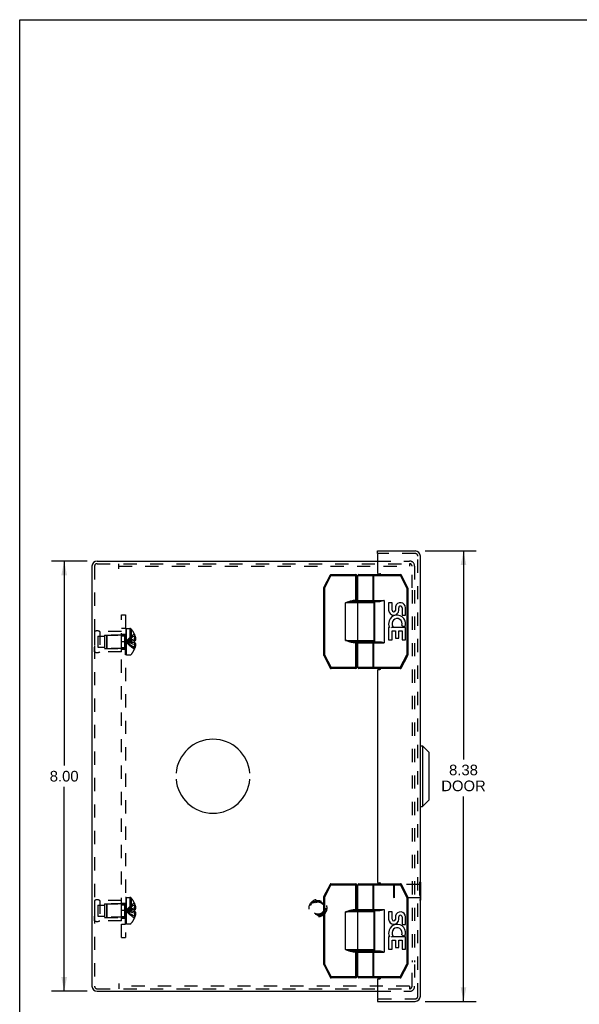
# Model space of a CAD drawing. Header units: inches. Extents: x 0 to 44.7, y 0 to 28.9.
# Tile 6 of 11: x 0 to 10.4, y 10.6 to 28.9. Entities that reach past the tile are written whole.
import ezdxf

# ---------------------------------------------------------------- set-up
doc = ezdxf.new("R2010")
doc.units = ezdxf.units.IN
doc.header["$LTSCALE"] = 2.460526
doc.header["$MEASUREMENT"] = 0
doc.linetypes.add('HIDDEN', pattern=[0.2, 0.1, -0.1])
doc.layers.get('0').update_dxf_attribs({"linetype": 'CONTINUOUS'})
for name, color, linetype in [('DEFAULT_2', 8, 'HIDDEN'), ('DIMENSIONS', 7, 'CONTINUOUS'), ('DOOR_ASSEMBLY', 7, 'CONTINUOUS'), ('OPEN', 7, 'CONTINUOUS'), ('SUBPANEL', 7, 'CONTINUOUS')]:
    doc.layers.add(name, color=color, linetype=linetype)
doc.styles.get("Standard").update_dxf_attribs({"font": 'arial.ttf'})
doc.dimstyles.new('DIMSTYLE_1', dxfattribs={"dimtxt": 0.197368, "dimasz": 0.263158, "dimexe": 0.09, "dimexo": 0.07, "dimgap": 0.0375, "dimtad": 0, "dimtih": 1, "dimtoh": 1, "dimzin": 4, "dimdsep": 46, "dimtxsty": 'Standard', "dimblk": '_FILLED', "dimblk1": '_FILLED', "dimblk2": '_FILLED', "dimcen": 0.09, "dimadec": 3, "dimazin": 1, "dimtfac": 1, "dimtdec": 3, "dimtofl": 0, "dimtmove": 0, "dimatfit": 3, "dimldrblk": '_FILLED', "dimfxl": 0, "dimtolj": 1, "dimtzin": 4, "dimarcsym": 0})

# ---------------------------------------------------------------- blocks, each defined once
blk = doc.blocks.new('_FILLED')
at = {"color": 0, "linetype": 'ByBlock'}
blk.add_solid([(0, 0), (-1, 0.2), (-1, -0.2)], dxfattribs=at)
blk = doc.blocks.new('*D10')
at = {"layer": 'DIMENSIONS', "color": 2, "linetype": 'Continuous'}
for p, q in [((7.541, 19.068), (8.489, 19.068)), ((8.252, 19.068), (8.252, 15.193)), ((8.252, 10.693), (8.252, 14.503)), ((7.541, 10.693), (8.489, 10.693))]:
    blk.add_line(p, q, dxfattribs=at)
at = {"layer": 'DIMENSIONS', "color": 2, "linetype": 'Continuous', "xscale": 0.2631578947, "yscale": 0.2631578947, "zscale": 0.2631578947}
for p, rotation in [((8.252, 19.068), 90), ((8.252, 10.693), 270)]:
    blk.add_blockref('_FILLED', p, dxfattribs=dict(at, rotation=rotation))
at = {"layer": 'DIMENSIONS', "color": 2, "linetype": 'Continuous', "insert": (8.252, 15.095), "char_height": 0.1974, "width": 0.82616, "attachment_point": 2, "line_spacing_factor": 0.9}
blk.add_mtext('8.38\\PDOOR', dxfattribs=at)
blk = doc.blocks.new('*D16')
at = {"layer": 'DIMENSIONS', "color": 2, "linetype": 'Continuous'}
for p, q in [((1.255, 18.88), (0.59, 18.88)), ((0.827, 18.88), (0.827, 15.078)), ((0.827, 10.88), (0.827, 14.683)), ((1.255, 10.88), (0.59, 10.88))]:
    blk.add_line(p, q, dxfattribs=at)
at = {"layer": 'DIMENSIONS', "color": 2, "linetype": 'Continuous', "xscale": 0.2631578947, "yscale": 0.2631578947, "zscale": 0.2631578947}
for p, rotation in [((0.827, 18.88), 90), ((0.827, 10.88), 270)]:
    blk.add_blockref('_FILLED', p, dxfattribs=dict(at, rotation=rotation))
at = {"layer": 'DIMENSIONS', "color": 2, "linetype": 'Continuous', "insert": (0.827, 14.979), "char_height": 0.1974, "width": 0.53634, "attachment_point": 2, "line_spacing_factor": 0.9}
blk.add_mtext('8.00', dxfattribs=at)

msp = doc.modelspace()

# ---------------------------------------------------------------- linework, layer by layer
at = {"color": 7, "linetype": 'Continuous'}
for p, q in [((0, 0), (0, 28.947)), ((0, 28.947), (44.737, 28.947))]:
    msp.add_line(p, q, dxfattribs=at)
at = {"color": 3, "linetype": 'Continuous'}
for p, q in [((1.439, 18.88), (6.653, 18.88)), ((1.344, 18.785), (1.344, 10.975)), ((1.439, 10.88), (6.653, 10.88))]:
    msp.add_line(p, q, dxfattribs=at)
for centre, start, end in [((1.439, 18.785), 90, 180), ((1.439, 10.975), 180, 270)]:
    msp.add_arc(centre, 0.0948, start, end, dxfattribs=at)
at = {"layer": 'DEFAULT_2', "color": 8, "linetype": 'HIDDEN'}
for p, q in [((6.653, 18.88), (7.249, 18.88)), ((1.392, 18.785), (1.392, 10.975)), ((1.439, 18.832), (7.246, 18.832)), ((1.844, 18.737), (1.844, 18.832)), ((1.844, 18.784), (7.246, 18.784)), ((7.246, 18.832), (7.246, 18.784)), ((7.246, 18.832), (7.249, 18.832)), ((7.296, 18.38), (7.296, 18.785)), ((7.344, 18.785), (7.344, 18.38)), ((7.296, 18.34), (7.296, 11.42)), ((7.344, 18.34), (7.344, 11.42)), ((1.967, 17.134), (1.967, 17.623)), ((1.982, 17.623), (1.967, 17.623)), ((1.982, 17.623), (1.967, 17.623)), ((1.982, 17.618), (1.967, 17.618)), ((1.982, 17.616), (1.967, 17.616)), ((1.982, 17.607), (1.967, 17.607)), ((1.982, 17.588), (1.967, 17.588)), ((1.967, 17.588), (1.982, 17.588)), ((1.982, 17.586), (1.967, 17.586)), ((1.982, 17.584), (1.967, 17.584)), ((1.967, 17.581), (1.982, 17.581)), ((1.967, 17.578), (1.982, 17.578)), ((1.982, 17.623), (1.982, 17.134)), ((1.987, 17.134), (1.987, 17.626)), ((1.987, 17.626), (2.049, 17.626)), ((2.049, 17.626), (2.049, 17.134)), ((2.075, 17.614), (2.075, 17.146)), ((1.392, 17.568), (1.392, 17.192)), ((1.392, 17.568), (1.392, 17.48)), ((1.455, 17.482), (1.455, 17.279)), ((1.455, 17.482), (1.58, 17.482)), ((1.492, 17.568), (1.492, 17.192)), ((1.892, 17.568), (1.492, 17.568)), ((1.58, 17.505), (1.58, 17.255)), ((1.58, 17.505), (1.892, 17.505)), ((1.612, 17.494), (1.622, 17.504)), ((1.612, 17.494), (1.612, 17.266)), ((1.622, 17.504), (1.622, 17.256)), ((1.95, 17.504), (1.622, 17.504)), ((1.892, 17.192), (1.892, 17.568)), ((1.95, 17.504), (1.95, 17.256)), ((1.982, 17.572), (1.967, 17.572)), ((1.967, 17.568), (1.982, 17.568)), ((1.967, 17.563), (1.982, 17.563)), ((1.967, 17.56), (1.982, 17.56)), ((1.982, 17.559), (1.967, 17.559)), ((1.967, 17.559), (1.982, 17.559)), ((1.967, 17.534), (1.982, 17.534)), ((1.967, 17.522), (1.982, 17.522)), ((1.982, 17.519), (1.967, 17.519)), ((1.982, 17.518), (1.967, 17.518)), ((1.982, 17.514), (1.967, 17.514)), ((1.967, 17.507), (1.982, 17.507)), ((1.967, 17.505), (1.982, 17.505)), ((1.967, 17.504), (1.982, 17.504)), ((1.982, 17.492), (1.967, 17.492)), ((1.982, 17.479), (1.967, 17.479)), ((1.967, 17.463), (1.982, 17.463)), ((1.967, 17.452), (1.982, 17.452)), ((1.967, 17.433), (1.982, 17.433)), ((1.982, 17.427), (1.967, 17.427)), ((1.982, 17.427), (1.967, 17.427)), ((1.967, 17.426), (1.982, 17.426)), ((1.967, 17.426), (1.982, 17.426)), ((1.982, 17.418), (1.967, 17.418)), ((2.133, 17.521), (2.133, 17.521)), ((2.133, 17.521), (2.133, 17.52)), ((2.133, 17.52), (2.133, 17.398)), ((2.133, 17.485), (2.146, 17.485)), ((2.133, 17.43), (2.155, 17.43)), ((2.133, 17.398), (2.133, 17.398)), ((2.133, 17.398), (2.146, 17.398)), ((1.392, 17.192), (1.392, 17.28)), ((1.455, 17.279), (1.58, 17.279)), ((1.58, 17.255), (1.892, 17.255)), ((1.612, 17.266), (1.622, 17.256)), ((1.95, 17.256), (1.622, 17.256)), ((1.982, 17.393), (1.967, 17.393)), ((1.982, 17.383), (1.967, 17.383)), ((1.967, 17.378), (1.982, 17.378)), ((1.967, 17.369), (1.982, 17.369)), ((1.967, 17.349), (1.982, 17.349)), ((1.967, 17.339), (1.982, 17.339)), ((1.982, 17.328), (1.967, 17.328)), ((1.982, 17.316), (1.967, 17.316)), ((1.967, 17.293), (1.982, 17.293)), ((1.967, 17.293), (1.982, 17.293)), ((1.982, 17.292), (1.967, 17.292)), ((1.967, 17.288), (1.982, 17.288)), ((1.982, 17.286), (1.967, 17.286)), ((1.982, 17.286), (1.967, 17.286)), ((1.967, 17.271), (1.982, 17.271)), ((1.967, 17.259), (1.982, 17.259)), ((1.982, 17.238), (1.967, 17.238)), ((1.982, 17.225), (1.967, 17.225)), ((1.967, 17.225), (1.982, 17.225)), ((1.967, 17.224), (1.982, 17.224)), ((1.967, 17.223), (1.982, 17.223)), ((1.967, 17.212), (1.982, 17.212)), ((1.997, 17.384), (1.972, 17.38)), ((1.997, 17.384), (1.972, 17.38)), ((2.104, 17.365), (2.076, 17.368)), ((2.133, 17.362), (2.104, 17.365)), ((2.133, 17.362), (2.133, 17.241)), ((2.146, 17.362), (2.133, 17.362)), ((2.133, 17.362), (2.133, 17.362)), ((2.133, 17.331), (2.155, 17.331)), ((2.133, 17.276), (2.146, 17.276)), ((2.133, 17.241), (2.133, 17.24)), ((2.133, 17.24), (2.133, 17.24)), ((1.892, 17.192), (1.492, 17.192)), ((1.982, 17.207), (1.967, 17.207)), ((1.982, 17.206), (1.967, 17.206)), ((1.982, 17.204), (1.967, 17.204)), ((1.967, 17.2), (1.982, 17.2)), ((1.967, 17.186), (1.982, 17.186)), ((1.967, 17.186), (1.982, 17.186)), ((1.967, 17.182), (1.982, 17.182)), ((1.967, 17.181), (1.982, 17.181)), ((1.967, 17.173), (1.982, 17.173)), ((1.982, 17.173), (1.967, 17.173)), ((1.982, 17.161), (1.967, 17.161)), ((1.982, 17.155), (1.967, 17.155)), ((1.982, 17.151), (1.967, 17.151)), ((1.982, 17.15), (1.967, 17.15)), ((1.982, 17.144), (1.967, 17.144)), ((1.982, 17.135), (1.967, 17.135)), ((1.982, 17.134), (1.967, 17.134)), ((1.987, 17.134), (2.049, 17.134)), ((1.392, 12.568), (1.392, 12.192)), ((1.392, 12.568), (1.392, 12.48)), ((1.455, 12.482), (1.455, 12.279)), ((1.455, 12.482), (1.58, 12.482)), ((1.492, 12.568), (1.492, 12.192)), ((1.892, 12.568), (1.492, 12.568)), ((1.58, 12.505), (1.58, 12.255)), ((1.58, 12.505), (1.892, 12.505)), ((1.612, 12.494), (1.622, 12.504)), ((1.612, 12.494), (1.612, 12.266)), ((1.622, 12.504), (1.622, 12.256)), ((1.95, 12.504), (1.622, 12.504)), ((1.892, 12.192), (1.892, 12.568)), ((1.95, 12.504), (1.95, 12.256)), ((1.967, 12.134), (1.967, 12.623)), ((1.982, 12.623), (1.967, 12.623)), ((1.982, 12.623), (1.967, 12.623)), ((1.982, 12.618), (1.967, 12.618)), ((1.982, 12.616), (1.967, 12.616)), ((1.982, 12.607), (1.967, 12.607)), ((1.982, 12.588), (1.967, 12.588)), ((1.967, 12.588), (1.982, 12.588)), ((1.982, 12.586), (1.967, 12.586)), ((1.982, 12.584), (1.967, 12.584)), ((1.967, 12.581), (1.982, 12.581)), ((1.967, 12.578), (1.982, 12.578)), ((1.982, 12.572), (1.967, 12.572)), ((1.967, 12.568), (1.982, 12.568)), ((1.967, 12.563), (1.982, 12.563)), ((1.967, 12.56), (1.982, 12.56)), ((1.982, 12.559), (1.967, 12.559)), ((1.967, 12.559), (1.982, 12.559)), ((1.967, 12.534), (1.982, 12.534)), ((1.967, 12.522), (1.982, 12.522)), ((1.982, 12.519), (1.967, 12.519)), ((1.982, 12.518), (1.967, 12.518)), ((1.982, 12.514), (1.967, 12.514)), ((1.967, 12.507), (1.982, 12.507)), ((1.967, 12.505), (1.982, 12.505)), ((1.967, 12.504), (1.982, 12.504)), ((1.982, 12.492), (1.967, 12.492)), ((1.982, 12.479), (1.967, 12.479)), ((1.967, 12.463), (1.982, 12.463)), ((1.967, 12.452), (1.982, 12.452)), ((1.982, 12.623), (1.982, 12.134)), ((1.987, 12.134), (1.987, 12.626)), ((1.987, 12.626), (2.049, 12.626)), ((2.049, 12.626), (2.049, 12.134)), ((2.075, 12.614), (2.075, 12.146)), ((2.133, 12.52), (2.133, 12.521)), ((2.133, 12.521), (2.133, 12.521)), ((2.133, 12.52), (2.133, 12.398)), ((2.133, 12.485), (2.146, 12.485)), ((1.392, 12.192), (1.392, 12.28)), ((1.455, 12.279), (1.58, 12.279)), ((1.967, 12.433), (1.982, 12.433)), ((1.982, 12.427), (1.967, 12.427)), ((1.982, 12.427), (1.967, 12.427)), ((1.967, 12.426), (1.982, 12.426)), ((1.967, 12.426), (1.982, 12.426)), ((1.982, 12.418), (1.967, 12.418)), ((1.982, 12.393), (1.967, 12.393)), ((1.982, 12.383), (1.967, 12.383)), ((1.967, 12.378), (1.982, 12.378)), ((1.967, 12.369), (1.982, 12.369)), ((1.967, 12.349), (1.982, 12.349)), ((1.967, 12.339), (1.982, 12.339)), ((1.982, 12.328), (1.967, 12.328)), ((1.982, 12.316), (1.967, 12.316)), ((1.967, 12.293), (1.982, 12.293)), ((1.967, 12.293), (1.982, 12.293)), ((1.982, 12.292), (1.967, 12.292)), ((1.967, 12.288), (1.982, 12.288)), ((1.982, 12.286), (1.967, 12.286)), ((1.982, 12.286), (1.967, 12.286)), ((1.967, 12.271), (1.982, 12.271)), ((1.997, 12.384), (1.972, 12.38)), ((1.997, 12.384), (1.972, 12.38)), ((2.104, 12.365), (2.076, 12.368)), ((2.133, 12.362), (2.104, 12.365)), ((2.133, 12.43), (2.155, 12.43)), ((2.133, 12.398), (2.146, 12.398)), ((2.133, 12.398), (2.133, 12.398)), ((2.146, 12.362), (2.133, 12.362)), ((2.133, 12.362), (2.133, 12.362)), ((2.133, 12.362), (2.133, 12.241)), ((2.133, 12.331), (2.155, 12.331)), ((2.133, 12.276), (2.146, 12.276)), ((1.892, 12.192), (1.492, 12.192)), ((1.58, 12.255), (1.892, 12.255)), ((1.612, 12.266), (1.622, 12.256)), ((1.95, 12.256), (1.622, 12.256)), ((1.967, 12.259), (1.982, 12.259)), ((1.982, 12.238), (1.967, 12.238)), ((1.982, 12.225), (1.967, 12.225)), ((1.967, 12.225), (1.982, 12.225)), ((1.967, 12.224), (1.982, 12.224)), ((1.967, 12.223), (1.982, 12.223)), ((1.967, 12.212), (1.982, 12.212)), ((1.982, 12.207), (1.967, 12.207)), ((1.982, 12.206), (1.967, 12.206)), ((1.982, 12.204), (1.967, 12.204)), ((1.967, 12.2), (1.982, 12.2)), ((1.967, 12.186), (1.982, 12.186)), ((1.967, 12.186), (1.982, 12.186)), ((1.967, 12.182), (1.982, 12.182)), ((1.967, 12.181), (1.982, 12.181)), ((1.967, 12.173), (1.982, 12.173)), ((1.982, 12.173), (1.967, 12.173)), ((1.982, 12.161), (1.967, 12.161)), ((1.982, 12.155), (1.967, 12.155)), ((1.982, 12.151), (1.967, 12.151)), ((1.982, 12.15), (1.967, 12.15)), ((1.982, 12.144), (1.967, 12.144)), ((1.982, 12.135), (1.967, 12.135)), ((1.982, 12.134), (1.967, 12.134)), ((1.987, 12.134), (2.049, 12.134)), ((2.133, 12.241), (2.133, 12.24)), ((2.133, 12.24), (2.133, 12.24)), ((7.296, 10.975), (7.296, 11.38)), ((7.344, 11.38), (7.344, 10.975)), ((1.844, 11.023), (1.844, 10.928)), ((1.439, 10.928), (7.246, 10.928)), ((7.246, 10.976), (1.844, 10.976)), ((6.653, 10.88), (7.249, 10.88)), ((7.246, 10.976), (7.246, 10.928)), ((7.246, 10.928), (7.249, 10.928))]:
    msp.add_line(p, q, dxfattribs=at)
for points in [[(2.133, 17.521), (2.104, 17.501), (2.076, 17.48), (2.049, 17.457), (2.023, 17.433), (1.997, 17.407), (1.972, 17.38)], [(2.133, 17.485), (2.104, 17.47), (2.076, 17.454), (2.049, 17.438), (2.023, 17.42), (1.997, 17.4), (1.972, 17.38)], [(2.133, 17.43), (2.104, 17.423), (2.076, 17.415), (2.049, 17.407), (2.023, 17.399), (1.997, 17.39), (1.972, 17.38)], [(2.133, 17.398), (2.104, 17.396), (2.076, 17.393), (2.049, 17.39), (2.023, 17.387), (1.997, 17.384)], [(2.133, 17.398), (2.104, 17.396), (2.076, 17.393), (2.049, 17.39), (2.023, 17.387)], [(2.133, 17.38), (2.133, 17.383), (2.133, 17.386), (2.133, 17.389), (2.133, 17.392), (2.133, 17.395), (2.133, 17.398)], [(2.146, 17.485), (2.148, 17.478), (2.15, 17.471), (2.151, 17.464), (2.152, 17.457), (2.153, 17.45), (2.154, 17.443), (2.155, 17.437), (2.155, 17.43)], [(2.155, 17.43), (2.155, 17.427), (2.154, 17.424), (2.154, 17.421), (2.153, 17.418), (2.152, 17.415), (2.152, 17.412), (2.15, 17.409), (2.149, 17.405), (2.148, 17.402), (2.146, 17.398)], [(2.133, 17.24), (2.104, 17.26), (2.076, 17.281), (2.049, 17.303), (2.023, 17.328), (1.997, 17.353), (1.972, 17.38)], [(2.133, 17.276), (2.104, 17.29), (2.076, 17.306), (2.049, 17.323), (2.023, 17.341), (1.997, 17.36), (1.972, 17.38)], [(2.133, 17.331), (2.104, 17.338), (2.076, 17.345), (2.049, 17.353), (2.023, 17.362), (1.997, 17.371), (1.972, 17.38)], [(2.076, 17.368), (2.049, 17.37), (2.023, 17.374), (1.997, 17.377), (1.972, 17.38)], [(2.049, 17.37), (2.023, 17.374), (1.997, 17.377), (1.972, 17.38)], [(2.133, 17.362), (2.133, 17.365), (2.133, 17.368), (2.133, 17.371), (2.133, 17.374), (2.133, 17.377), (2.133, 17.38)], [(2.146, 17.362), (2.148, 17.359), (2.149, 17.355), (2.15, 17.352), (2.152, 17.349), (2.152, 17.346), (2.153, 17.343), (2.154, 17.34), (2.154, 17.337), (2.155, 17.334), (2.155, 17.331)], [(2.155, 17.331), (2.155, 17.324), (2.154, 17.317), (2.153, 17.31), (2.152, 17.303), (2.151, 17.297), (2.15, 17.29), (2.148, 17.283), (2.146, 17.276)], [(2.133, 12.521), (2.104, 12.501), (2.076, 12.48), (2.049, 12.457), (2.023, 12.433), (1.997, 12.407), (1.972, 12.38)], [(2.133, 12.485), (2.104, 12.47), (2.076, 12.454), (2.049, 12.438), (2.023, 12.42), (1.997, 12.4), (1.972, 12.38)], [(2.146, 12.485), (2.148, 12.478), (2.15, 12.471), (2.151, 12.464), (2.152, 12.457), (2.153, 12.45), (2.154, 12.443), (2.155, 12.437), (2.155, 12.43)], [(2.133, 12.43), (2.104, 12.423), (2.076, 12.415), (2.049, 12.407), (2.023, 12.399), (1.997, 12.39), (1.972, 12.38)], [(2.133, 12.24), (2.104, 12.26), (2.076, 12.281), (2.049, 12.303), (2.023, 12.328), (1.997, 12.353), (1.972, 12.38)], [(2.133, 12.276), (2.104, 12.29), (2.076, 12.306), (2.049, 12.323), (2.023, 12.341), (1.997, 12.36), (1.972, 12.38)], [(2.076, 12.368), (2.049, 12.37), (2.023, 12.374), (1.997, 12.377), (1.972, 12.38)], [(2.049, 12.37), (2.023, 12.374), (1.997, 12.377), (1.972, 12.38)], [(2.133, 12.331), (2.104, 12.338), (2.076, 12.345), (2.049, 12.353), (2.023, 12.362), (1.997, 12.371), (1.972, 12.38)], [(2.133, 12.398), (2.104, 12.396), (2.076, 12.393), (2.049, 12.39), (2.023, 12.387), (1.997, 12.384)], [(2.133, 12.398), (2.104, 12.396), (2.076, 12.393), (2.049, 12.39), (2.023, 12.387)], [(2.133, 12.398), (2.133, 12.395), (2.133, 12.392), (2.133, 12.389), (2.133, 12.386), (2.133, 12.383), (2.133, 12.38)], [(2.133, 12.38), (2.133, 12.377), (2.133, 12.374), (2.133, 12.371), (2.133, 12.368), (2.133, 12.365), (2.133, 12.362)], [(2.155, 12.43), (2.155, 12.427), (2.154, 12.424), (2.154, 12.421), (2.153, 12.418), (2.152, 12.415), (2.152, 12.412), (2.15, 12.409), (2.149, 12.405), (2.148, 12.402), (2.146, 12.398)], [(2.146, 12.362), (2.148, 12.359), (2.149, 12.355), (2.15, 12.352), (2.152, 12.349), (2.152, 12.346), (2.153, 12.343), (2.154, 12.34), (2.154, 12.337), (2.155, 12.334), (2.155, 12.331)], [(2.155, 12.331), (2.155, 12.324), (2.154, 12.317), (2.153, 12.31), (2.152, 12.303), (2.151, 12.297), (2.15, 12.29), (2.148, 12.283), (2.146, 12.276)]]:
    msp.add_lwpolyline(points, dxfattribs=at)
for radius in [0.164, 0.142, 0.124, 0.114]:
    msp.add_circle((5.546, 12.428), radius, dxfattribs=at)
for centre, radius, start, end in [((7.249, 18.785), 0.0948, 0, 90), ((1.439, 18.785), 0.0468, 90, 180), ((7.249, 18.785), 0.0468, 0, 90), ((1.442, 17.482), 0.1, 60.0508, 119.9492), ((2.049, 17.591), 0.035, 40.9334, 90), ((1.805, 17.38), 0.357, 23.1903, 40.9334), ((1.95, 17.541), 0.0372, 270, 297.5399), ((1.95, 17.541), 0.0372, 329.9503, 360), ((1.805, 17.38), 0.357, 17.0407, 23.0017), ((1.95, 17.219), 0.0372, 62.4601, 90), ((1.95, 17.219), 0.0372, 0, 30.0497), ((1.805, 17.38), 0.357, 319.0666, 336.8097), ((1.805, 17.38), 0.357, 336.9983, 342.9593), ((1.442, 17.279), 0.1, 240.0508, 299.9492), ((2.049, 17.169), 0.035, 270, 319.0666), ((1.442, 12.482), 0.1, 60.0508, 119.9492), ((1.95, 12.541), 0.0372, 270, 297.5399), ((1.95, 12.541), 0.0372, 329.9503, 360), ((2.049, 12.591), 0.035, 40.9334, 90), ((1.805, 12.38), 0.357, 23.1903, 40.9334), ((1.805, 12.38), 0.357, 17.0407, 23.0017), ((1.805, 12.38), 0.357, 336.9983, 342.9593), ((1.442, 12.279), 0.1, 240.0508, 299.9492), ((1.95, 12.219), 0.0372, 62.4601, 90), ((1.95, 12.219), 0.0372, 0, 30.0497), ((2.049, 12.169), 0.035, 270, 319.0666), ((1.805, 12.38), 0.357, 319.0666, 336.8097), ((1.439, 10.975), 0.0468, 180, 270), ((7.249, 10.975), 0.0948, 270, 360), ((7.249, 10.975), 0.0468, 270, 360)]:
    msp.add_arc(centre, radius, start, end, dxfattribs=at)
at = {"layer": 'DOOR_ASSEMBLY', "color": 7, "linetype": 'Continuous'}
for p, q in [((6.653, 19.02), (6.653, 19.068)), ((6.668, 19.02), (6.653, 19.02)), ((5.77, 18.619), (5.652, 18.384)), ((5.788, 18.61), (5.67, 18.376)), ((5.77, 18.619), (5.788, 18.61)), ((5.788, 18.61), (5.788, 18.63)), ((5.788, 18.63), (6.251, 18.63)), ((5.788, 18.61), (6.271, 18.61)), ((6.251, 18.125), (6.251, 18.63)), ((6.271, 18.145), (6.271, 18.61)), ((6.286, 18.15), (6.286, 18.61)), ((6.286, 18.61), (7.08, 18.61)), ((6.306, 18.63), (7.08, 18.63)), ((6.572, 18.15), (6.572, 18.61)), ((6.587, 18.13), (6.587, 18.63)), ((7.08, 18.63), (7.08, 18.61)), ((7.08, 18.61), (7.098, 18.619)), ((7.197, 18.376), (7.08, 18.61)), ((7.215, 18.384), (7.098, 18.619)), ((5.65, 18.376), (5.65, 17.135)), ((5.65, 18.376), (5.67, 18.376)), ((5.67, 18.376), (5.652, 18.384)), ((5.67, 18.376), (5.67, 17.135)), ((7.215, 18.384), (7.197, 18.376)), ((7.197, 18.376), (7.197, 17.135)), ((7.197, 18.376), (7.217, 18.376)), ((7.217, 18.376), (7.217, 17.135)), ((6.202, 18.125), (6.202, 18.145)), ((6.271, 18.145), (6.202, 18.145)), ((6.286, 18.15), (6.778, 18.15)), ((6.306, 18.13), (6.695, 18.13)), ((6.356, 18.125), (6.356, 18.13)), ((6.512, 18.125), (6.512, 18.13)), ((6.598, 18.13), (6.598, 17.38)), ((6.778, 18.15), (6.778, 17.36)), ((6.061, 17.405), (6.061, 18.105)), ((6.591, 18.105), (6.061, 18.105)), ((6.571, 18.125), (6.202, 18.125)), ((6.29, 17.405), (6.29, 18.105)), ((6.591, 17.405), (6.591, 18.105)), ((6.86, 18.106), (6.86, 17.97)), ((6.923, 18.106), (6.86, 18.106)), ((6.923, 17.97), (6.923, 18.106)), ((6.988, 18.032), (6.988, 17.963)), ((7.049, 17.97), (7.049, 18.012)), ((7.112, 18.012), (7.112, 17.875)), ((7.175, 17.875), (7.175, 18.012)), ((7.112, 17.875), (7.175, 17.875)), ((6.86, 17.645), (6.86, 17.414)), ((6.878, 17.645), (6.86, 17.645)), ((6.913, 17.645), (6.94, 17.664)), ((7.175, 17.645), (6.913, 17.645)), ((6.923, 17.414), (6.923, 17.582)), ((6.923, 17.582), (6.988, 17.582)), ((6.988, 17.582), (6.988, 17.446)), ((7.049, 17.446), (7.049, 17.582)), ((7.049, 17.582), (7.112, 17.582)), ((7.104, 17.681), (7.162, 17.656)), ((7.112, 17.582), (7.112, 17.414)), ((7.175, 17.414), (7.175, 17.645)), ((6.061, 17.405), (6.591, 17.405)), ((6.08, 17.402), (6.061, 17.405)), ((6.86, 17.414), (6.923, 17.414)), ((6.988, 17.446), (7.049, 17.446)), ((7.112, 17.414), (7.175, 17.414)), ((6.202, 17.365), (6.202, 17.385)), ((6.202, 17.385), (6.571, 17.385)), ((6.202, 17.365), (6.271, 17.365)), ((6.251, 16.88), (6.251, 17.385)), ((6.271, 16.9), (6.271, 17.365)), ((6.286, 16.9), (6.286, 17.36)), ((6.286, 17.36), (6.778, 17.36)), ((6.306, 17.38), (6.695, 17.38)), ((6.356, 17.38), (6.356, 17.385)), ((6.512, 17.38), (6.512, 17.385)), ((6.572, 16.9), (6.572, 17.36)), ((6.587, 16.88), (6.587, 17.38)), ((5.67, 17.135), (5.65, 17.135)), ((5.653, 17.126), (5.67, 17.135)), ((5.653, 17.126), (5.775, 16.891)), ((5.67, 17.135), (5.792, 16.9)), ((7.075, 16.9), (7.197, 17.135)), ((7.093, 16.891), (7.215, 17.126)), ((7.217, 17.135), (7.197, 17.135)), ((7.197, 17.135), (7.215, 17.126)), ((5.792, 16.9), (5.775, 16.891)), ((5.792, 16.88), (5.792, 16.9)), ((6.271, 16.9), (5.792, 16.9)), ((6.251, 16.88), (5.792, 16.88)), ((7.075, 16.9), (6.286, 16.9)), ((7.075, 16.88), (6.306, 16.88)), ((7.075, 16.9), (7.075, 16.88)), ((7.093, 16.891), (7.075, 16.9)), ((7.451, 15.443), (7.489, 15.443)), ((7.607, 15.325), (7.489, 15.443)), ((7.489, 15.443), (7.489, 14.318)), ((7.607, 15.325), (7.607, 14.436)), ((7.451, 14.318), (7.489, 14.318)), ((7.607, 14.436), (7.489, 14.318)), ((5.77, 12.869), (5.652, 12.634)), ((5.788, 12.86), (5.67, 12.626)), ((5.77, 12.869), (5.788, 12.86)), ((5.788, 12.88), (6.251, 12.88)), ((5.788, 12.86), (5.788, 12.88)), ((5.788, 12.86), (6.271, 12.86)), ((6.251, 12.375), (6.251, 12.88)), ((6.271, 12.395), (6.271, 12.86)), ((6.286, 12.86), (7.08, 12.86)), ((6.286, 12.4), (6.286, 12.86)), ((6.306, 12.88), (7.08, 12.88)), ((6.572, 12.4), (6.572, 12.86)), ((6.587, 12.38), (6.587, 12.88)), ((7.08, 12.88), (7.08, 12.86)), ((7.08, 12.86), (7.098, 12.869)), ((7.197, 12.626), (7.08, 12.86)), ((7.215, 12.634), (7.098, 12.869)), ((7.455, 12.909), (7.451, 12.909)), ((7.455, 12.909), (7.455, 12.572)), ((5.67, 12.626), (5.652, 12.634)), ((7.215, 12.634), (7.197, 12.626)), ((5.65, 12.626), (5.67, 12.626)), ((5.65, 12.626), (5.65, 11.385)), ((5.67, 12.626), (5.67, 11.385)), ((7.197, 12.626), (7.217, 12.626)), ((7.197, 12.626), (7.197, 11.385)), ((7.217, 12.626), (7.217, 11.385)), ((7.455, 12.572), (7.451, 12.572)), ((6.591, 12.355), (6.061, 12.355)), ((6.061, 11.655), (6.061, 12.355)), ((6.271, 12.395), (6.202, 12.395)), ((6.202, 12.375), (6.202, 12.395)), ((6.571, 12.375), (6.202, 12.375)), ((6.286, 12.4), (6.778, 12.4)), ((6.29, 11.655), (6.29, 12.355)), ((6.306, 12.38), (6.695, 12.38)), ((6.356, 12.375), (6.356, 12.38)), ((6.512, 12.375), (6.512, 12.38)), ((6.591, 11.655), (6.591, 12.355)), ((6.598, 12.38), (6.598, 11.63)), ((6.778, 12.4), (6.778, 11.61)), ((6.923, 12.356), (6.86, 12.356)), ((6.86, 12.356), (6.86, 12.22)), ((6.923, 12.22), (6.923, 12.356)), ((6.988, 12.282), (6.988, 12.213)), ((7.049, 12.22), (7.049, 12.262)), ((7.112, 12.262), (7.112, 12.125)), ((7.112, 12.125), (7.175, 12.125)), ((7.175, 12.125), (7.175, 12.262)), ((6.913, 11.895), (6.94, 11.914)), ((7.104, 11.931), (7.162, 11.906)), ((6.878, 11.895), (6.86, 11.895)), ((6.86, 11.895), (6.86, 11.664)), ((7.175, 11.895), (6.913, 11.895)), ((6.923, 11.832), (6.988, 11.832)), ((6.923, 11.664), (6.923, 11.832)), ((6.988, 11.832), (6.988, 11.696)), ((7.049, 11.832), (7.112, 11.832)), ((7.049, 11.696), (7.049, 11.832)), ((7.112, 11.832), (7.112, 11.664)), ((7.175, 11.664), (7.175, 11.895)), ((6.061, 11.655), (6.591, 11.655)), ((6.08, 11.652), (6.061, 11.655)), ((6.202, 11.635), (6.571, 11.635)), ((6.202, 11.615), (6.202, 11.635)), ((6.202, 11.615), (6.271, 11.615)), ((6.251, 11.13), (6.251, 11.635)), ((6.271, 11.15), (6.271, 11.615)), ((6.286, 11.61), (6.778, 11.61)), ((6.286, 11.15), (6.286, 11.61)), ((6.306, 11.63), (6.695, 11.63)), ((6.356, 11.63), (6.356, 11.635)), ((6.512, 11.63), (6.512, 11.635)), ((6.572, 11.15), (6.572, 11.61)), ((6.587, 11.13), (6.587, 11.63)), ((6.86, 11.664), (6.923, 11.664)), ((6.988, 11.696), (7.049, 11.696)), ((7.112, 11.664), (7.175, 11.664)), ((5.67, 11.385), (5.65, 11.385)), ((5.653, 11.376), (5.67, 11.385)), ((5.653, 11.376), (5.775, 11.141)), ((5.67, 11.385), (5.792, 11.15)), ((7.075, 11.15), (7.197, 11.385)), ((7.093, 11.141), (7.215, 11.376)), ((7.217, 11.385), (7.197, 11.385)), ((7.197, 11.385), (7.215, 11.376)), ((5.792, 11.15), (5.775, 11.141)), ((6.271, 11.15), (5.792, 11.15)), ((5.792, 11.13), (5.792, 11.15)), ((6.251, 11.13), (5.792, 11.13)), ((7.075, 11.15), (6.286, 11.15)), ((7.075, 11.13), (6.306, 11.13)), ((7.093, 11.141), (7.075, 11.15)), ((7.075, 11.15), (7.075, 11.13)), ((6.653, 10.741), (6.668, 10.741)), ((6.653, 10.741), (6.653, 10.693))]:
    msp.add_line(p, q, dxfattribs=at)
at = {"layer": 'DOOR_ASSEMBLY', "color": 3, "linetype": 'Continuous'}
for p, q in [((6.653, 19.068), (7.356, 19.068)), ((6.653, 19.005), (6.653, 18.66)), ((7.451, 10.788), (7.451, 18.973)), ((6.668, 18.645), (6.699, 18.645)), ((6.653, 16.85), (6.653, 12.91)), ((6.668, 16.865), (6.699, 16.865)), ((6.668, 12.895), (6.699, 12.895)), ((6.653, 11.1), (6.653, 10.756)), ((6.668, 11.115), (6.699, 11.115)), ((6.653, 10.693), (7.356, 10.693))]:
    msp.add_line(p, q, dxfattribs=at)
at = {"layer": 'DOOR_ASSEMBLY', "color": 8, "linetype": 'HIDDEN'}
for p, q in [((7.356, 19.02), (6.668, 19.02)), ((7.403, 10.788), (7.403, 18.973)), ((6.955, 12.855), (6.965, 12.865)), ((6.955, 12.627), (6.955, 12.855)), ((7.437, 12.865), (6.965, 12.865)), ((6.965, 12.865), (6.965, 12.617)), ((7.451, 12.909), (7.437, 12.909)), ((7.437, 12.909), (7.437, 12.572)), ((6.955, 12.627), (6.965, 12.617)), ((7.437, 12.617), (6.965, 12.617)), ((7.451, 12.572), (7.437, 12.572)), ((6.668, 10.741), (7.356, 10.741))]:
    msp.add_line(p, q, dxfattribs=at)
at = {"layer": 'DOOR_ASSEMBLY', "color": 7, "linetype": 'Continuous'}
for points in [[(6.556, 18.63), (6.558, 18.63), (6.561, 18.629), (6.563, 18.628), (6.565, 18.626), (6.567, 18.624), (6.569, 18.622), (6.57, 18.619), (6.571, 18.616), (6.571, 18.613), (6.572, 18.61)], [(6.111, 18.125), (6.12, 18.129), (6.129, 18.131), (6.137, 18.134), (6.146, 18.137), (6.154, 18.139), (6.162, 18.141), (6.169, 18.142), (6.176, 18.143), (6.183, 18.144), (6.19, 18.145), (6.196, 18.145), (6.202, 18.145)], [(6.572, 18.15), (6.571, 18.147), (6.571, 18.144), (6.57, 18.141), (6.569, 18.139), (6.567, 18.136), (6.565, 18.134), (6.563, 18.132), (6.561, 18.131), (6.558, 18.131), (6.556, 18.13)], [(6.778, 18.15), (6.768, 18.147), (6.758, 18.144), (6.749, 18.141), (6.74, 18.138), (6.731, 18.136), (6.723, 18.134), (6.716, 18.132), (6.709, 18.131), (6.702, 18.131), (6.695, 18.13)], [(6.061, 18.105), (6.067, 18.108), (6.073, 18.11), (6.079, 18.113), (6.085, 18.115), (6.091, 18.118), (6.098, 18.12), (6.104, 18.123), (6.111, 18.125)], [(6.061, 18.105), (6.075, 18.108), (6.081, 18.109), (6.087, 18.11), (6.094, 18.112), (6.101, 18.113), (6.107, 18.114), (6.115, 18.115)], [(6.115, 18.115), (6.124, 18.117), (6.133, 18.118), (6.142, 18.12), (6.15, 18.121), (6.158, 18.122), (6.165, 18.123), (6.173, 18.124), (6.179, 18.124), (6.186, 18.125), (6.191, 18.125), (6.197, 18.125), (6.202, 18.125)], [(6.29, 18.105), (6.29, 18.108), (6.291, 18.111), (6.292, 18.114), (6.293, 18.117), (6.295, 18.119), (6.297, 18.121), (6.3, 18.123), (6.302, 18.124), (6.305, 18.125), (6.308, 18.125)], [(6.111, 17.385), (6.103, 17.388), (6.095, 17.391), (6.087, 17.395), (6.079, 17.398), (6.07, 17.402), (6.061, 17.405)], [(6.115, 17.395), (6.106, 17.397), (6.098, 17.398), (6.089, 17.4), (6.08, 17.402)], [(6.202, 17.385), (6.197, 17.385), (6.191, 17.386), (6.185, 17.386), (6.178, 17.386), (6.171, 17.387), (6.164, 17.388), (6.156, 17.389), (6.148, 17.39), (6.141, 17.391), (6.132, 17.392), (6.124, 17.394), (6.115, 17.395)], [(6.29, 17.405), (6.29, 17.402), (6.291, 17.399), (6.292, 17.396), (6.293, 17.394), (6.295, 17.391), (6.297, 17.389), (6.3, 17.387), (6.302, 17.386), (6.305, 17.386), (6.308, 17.385)], [(6.202, 17.365), (6.196, 17.365), (6.189, 17.366), (6.182, 17.367), (6.175, 17.368), (6.167, 17.369), (6.16, 17.37), (6.152, 17.372), (6.144, 17.374), (6.136, 17.377), (6.128, 17.379), (6.12, 17.382), (6.111, 17.385)], [(6.556, 17.38), (6.558, 17.38), (6.561, 17.379), (6.563, 17.378), (6.565, 17.376), (6.567, 17.374), (6.569, 17.372), (6.57, 17.369), (6.571, 17.366), (6.571, 17.363), (6.572, 17.36)], [(6.695, 17.38), (6.702, 17.38), (6.709, 17.379), (6.716, 17.378), (6.723, 17.377), (6.731, 17.375), (6.74, 17.372), (6.749, 17.37), (6.758, 17.367), (6.768, 17.364), (6.778, 17.36)], [(6.572, 16.9), (6.571, 16.897), (6.571, 16.894), (6.57, 16.891), (6.569, 16.889), (6.567, 16.886), (6.565, 16.884), (6.563, 16.882), (6.561, 16.881), (6.558, 16.881), (6.556, 16.88)], [(6.556, 12.88), (6.558, 12.88), (6.561, 12.879), (6.563, 12.878), (6.565, 12.876), (6.567, 12.874), (6.569, 12.872), (6.57, 12.869), (6.571, 12.866), (6.571, 12.863), (6.572, 12.86)], [(6.061, 12.355), (6.067, 12.358), (6.073, 12.36), (6.079, 12.363), (6.085, 12.365), (6.091, 12.368), (6.098, 12.37), (6.104, 12.373), (6.111, 12.375)], [(6.061, 12.355), (6.075, 12.358), (6.081, 12.359), (6.087, 12.36), (6.094, 12.362), (6.101, 12.363), (6.107, 12.364), (6.115, 12.365)], [(6.111, 12.375), (6.12, 12.379), (6.129, 12.381), (6.137, 12.384), (6.146, 12.387), (6.154, 12.389), (6.162, 12.391), (6.169, 12.392), (6.176, 12.393), (6.183, 12.394), (6.19, 12.395), (6.196, 12.395), (6.202, 12.395)], [(6.115, 12.365), (6.124, 12.367), (6.133, 12.368), (6.142, 12.37), (6.15, 12.371), (6.158, 12.372), (6.165, 12.373), (6.173, 12.374), (6.179, 12.374), (6.186, 12.375), (6.191, 12.375), (6.197, 12.375), (6.202, 12.375)], [(6.29, 12.355), (6.29, 12.358), (6.291, 12.361), (6.292, 12.364), (6.293, 12.367), (6.295, 12.369), (6.297, 12.371), (6.3, 12.373), (6.302, 12.374), (6.305, 12.375), (6.308, 12.375)], [(6.572, 12.4), (6.571, 12.397), (6.571, 12.394), (6.57, 12.391), (6.569, 12.389), (6.567, 12.386), (6.565, 12.384), (6.563, 12.382), (6.561, 12.381), (6.558, 12.381), (6.556, 12.38)], [(6.778, 12.4), (6.768, 12.397), (6.758, 12.394), (6.749, 12.391), (6.74, 12.388), (6.731, 12.386), (6.723, 12.384), (6.716, 12.382), (6.709, 12.381), (6.702, 12.381), (6.695, 12.38)], [(6.111, 11.635), (6.103, 11.638), (6.095, 11.641), (6.087, 11.645), (6.079, 11.648), (6.07, 11.652), (6.061, 11.655)], [(6.115, 11.645), (6.106, 11.647), (6.098, 11.648), (6.089, 11.65), (6.08, 11.652)], [(6.202, 11.615), (6.196, 11.615), (6.189, 11.616), (6.182, 11.617), (6.175, 11.618), (6.167, 11.619), (6.16, 11.62), (6.152, 11.622), (6.144, 11.624), (6.136, 11.627), (6.128, 11.629), (6.12, 11.632), (6.111, 11.635)], [(6.202, 11.635), (6.197, 11.635), (6.191, 11.636), (6.185, 11.636), (6.178, 11.636), (6.171, 11.637), (6.164, 11.638), (6.156, 11.639), (6.148, 11.64), (6.141, 11.641), (6.132, 11.642), (6.124, 11.644), (6.115, 11.645)], [(6.29, 11.655), (6.29, 11.652), (6.291, 11.649), (6.292, 11.646), (6.293, 11.644), (6.295, 11.641), (6.297, 11.639), (6.3, 11.637), (6.302, 11.636), (6.305, 11.636), (6.308, 11.635)], [(6.556, 11.63), (6.558, 11.63), (6.561, 11.629), (6.563, 11.628), (6.565, 11.626), (6.567, 11.624), (6.569, 11.622), (6.57, 11.619), (6.571, 11.616), (6.571, 11.613), (6.572, 11.61)], [(6.695, 11.63), (6.702, 11.63), (6.709, 11.629), (6.716, 11.628), (6.723, 11.627), (6.731, 11.625), (6.74, 11.622), (6.749, 11.62), (6.758, 11.617), (6.768, 11.614), (6.778, 11.61)], [(6.572, 11.15), (6.571, 11.147), (6.571, 11.144), (6.57, 11.141), (6.569, 11.139), (6.567, 11.136), (6.565, 11.134), (6.563, 11.132), (6.561, 11.131), (6.558, 11.131), (6.556, 11.13)]]:
    msp.add_lwpolyline(points, dxfattribs=at)
at = {"layer": 'DOOR_ASSEMBLY', "color": 3, "linetype": 'Continuous'}
for centre, radius, start, end in [((7.356, 18.973), 0.0948, 0, 90), ((6.668, 19.005), 0.015, 90, 180), ((6.668, 18.66), 0.015, 180, 270), ((6.699, 18.63), 0.015, 0, 90), ((6.668, 16.85), 0.015, 90, 180), ((6.699, 16.88), 0.015, 270, 360), ((6.668, 12.91), 0.015, 180, 270), ((6.699, 12.88), 0.015, 0, 90), ((6.668, 11.1), 0.015, 90, 180), ((6.699, 11.13), 0.015, 270, 360), ((6.668, 10.756), 0.015, 180, 270), ((7.356, 10.788), 0.0948, 270, 360)]:
    msp.add_arc(centre, radius, start, end, dxfattribs=at)
at = {"layer": 'DOOR_ASSEMBLY', "color": 8, "linetype": 'HIDDEN'}
for centre, start, end in [((7.356, 18.973), 0, 90), ((7.356, 10.788), 270, 360)]:
    msp.add_arc(centre, 0.0468, start, end, dxfattribs=at)
at = {"layer": 'DOOR_ASSEMBLY', "color": 7, "linetype": 'Continuous'}
for centre, radius, start, end in [((5.788, 18.61), 0.02, 90, 153.4349), ((6.251, 18.61), 0.02, 0, 90), ((6.306, 18.61), 0.02, 90, 180), ((7.08, 18.61), 0.02, 26.5651, 90), ((5.67, 18.376), 0.02, 153.4349, 180), ((7.197, 18.376), 0.02, 0, 26.5651), ((6.291, 18.145), 0.02, 180, 270), ((6.306, 18.15), 0.02, 180, 270), ((6.571, 18.105), 0.02, 0, 90), ((6.955, 17.97), 0.0943, 180, 360), ((6.955, 17.97), 0.0314, 180, 261.2295), ((6.954, 17.975), 0.0362, 263.4285, 341.7628), ((7.08, 18.012), 0.0943, 359.9911, 167.4338), ((7.08, 18.012), 0.0314, 0, 180.0485), ((7.014, 17.718), 0.154, 161.4199, 206.1963), ((7.017, 17.718), 0.157, 336.5966, 161.8791), ((7.017, 17.718), 0.0943, 336.5966, 215.1122), ((7.017, 17.718), 0.157, 205.737, 207.8532), ((6.571, 17.405), 0.02, 270, 360), ((6.291, 17.365), 0.02, 90, 180), ((6.306, 17.36), 0.02, 90, 180), ((5.67, 17.135), 0.02, 180, 207.4744), ((7.197, 17.135), 0.02, 332.5256, 360), ((5.792, 16.9), 0.02, 207.4744, 270), ((6.251, 16.9), 0.02, 270, 360), ((6.306, 16.9), 0.02, 180, 270), ((7.075, 16.9), 0.02, 270, 332.5256), ((5.788, 12.86), 0.02, 90, 153.4349), ((6.251, 12.86), 0.02, 0, 90), ((6.306, 12.86), 0.02, 90, 180), ((7.08, 12.86), 0.02, 26.5651, 90), ((5.67, 12.626), 0.02, 153.4349, 180), ((7.197, 12.626), 0.02, 0, 26.5651), ((6.291, 12.395), 0.02, 180, 270), ((6.306, 12.4), 0.02, 180, 270), ((6.571, 12.355), 0.02, 0, 90), ((7.08, 12.262), 0.0943, 359.9911, 167.4338), ((7.08, 12.262), 0.0314, 0, 180.0485), ((6.955, 12.22), 0.0943, 180, 360), ((7.017, 11.968), 0.157, 336.5966, 161.8791), ((6.955, 12.22), 0.0314, 180, 261.2295), ((6.954, 12.225), 0.0362, 263.4285, 341.7628), ((7.014, 11.968), 0.154, 161.4199, 206.1963), ((7.017, 11.968), 0.0943, 336.5966, 215.1122), ((7.017, 11.968), 0.157, 205.737, 207.8532), ((6.291, 11.615), 0.02, 90, 180), ((6.306, 11.61), 0.02, 90, 180), ((6.571, 11.655), 0.02, 270, 360), ((5.67, 11.385), 0.02, 180, 207.4744), ((7.197, 11.385), 0.02, 332.5256, 360), ((5.792, 11.15), 0.02, 207.4744, 270), ((6.251, 11.15), 0.02, 270, 360), ((6.306, 11.15), 0.02, 180, 270), ((7.075, 11.15), 0.02, 270, 332.5256)]:
    msp.add_arc(centre, radius, start, end, dxfattribs=at)
at = {"layer": 'OPEN', "color": 40, "linetype": 'Continuous'}
for start, end in [(4.5886, 175.4114), (184.5886, 355.4114)]:
    msp.add_arc((3.594, 14.88), 0.688, start, end, dxfattribs=at)
at = {"layer": 'SUBPANEL', "color": 8, "linetype": 'HIDDEN'}
for p, q in [((1.892, 11.88), (1.892, 17.88)), ((1.892, 17.88), (1.967, 17.88)), ((1.967, 17.88), (1.967, 11.88)), ((1.892, 17.63), (1.967, 17.63)), ((1.892, 17.521), (1.967, 17.521)), ((1.892, 17.489), (1.967, 17.489)), ((1.967, 17.38), (1.892, 17.38)), ((1.892, 17.271), (1.967, 17.271)), ((1.892, 17.24), (1.967, 17.24)), ((1.892, 12.521), (1.967, 12.521)), ((1.892, 12.489), (1.967, 12.489)), ((1.967, 12.38), (1.892, 12.38)), ((1.892, 12.271), (1.967, 12.271)), ((1.892, 12.24), (1.967, 12.24)), ((1.892, 12.13), (1.967, 12.13)), ((1.892, 11.88), (1.967, 11.88))]:
    msp.add_line(p, q, dxfattribs=at)

# ---------------------------------------------------------------- dimensions: what is measured, and where the dimension line sits
at = {"layer": 'DIMENSIONS', "color": 2, "linetype": 'Continuous'}
dim = msp.add_linear_dim(base=(8.251835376, 10.692765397), p1=(7.470691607, 19.067765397), p2=(7.470691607, 10.692765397), angle=270, text='<>\\PDOOR', dimstyle='DIMSTYLE_1', dxfattribs=at)
dim.commit()
dim.dimension.update_dxf_attribs({"geometry": '*D10', "text_midpoint": (8.251835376, 14.847903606), "dimtype": 160})
dim = msp.add_linear_dim(base=(0.827, 10.88), p1=(1.325, 18.88), p2=(1.325, 10.88), angle=270, dimstyle='DIMSTYLE_1', dxfattribs=at)
dim.commit()
dim.dimension.update_dxf_attribs({"geometry": '*D16', "text_midpoint": (0.826, 14.879), "dimtype": 160})

doc.saveas('drawing.dxf')
